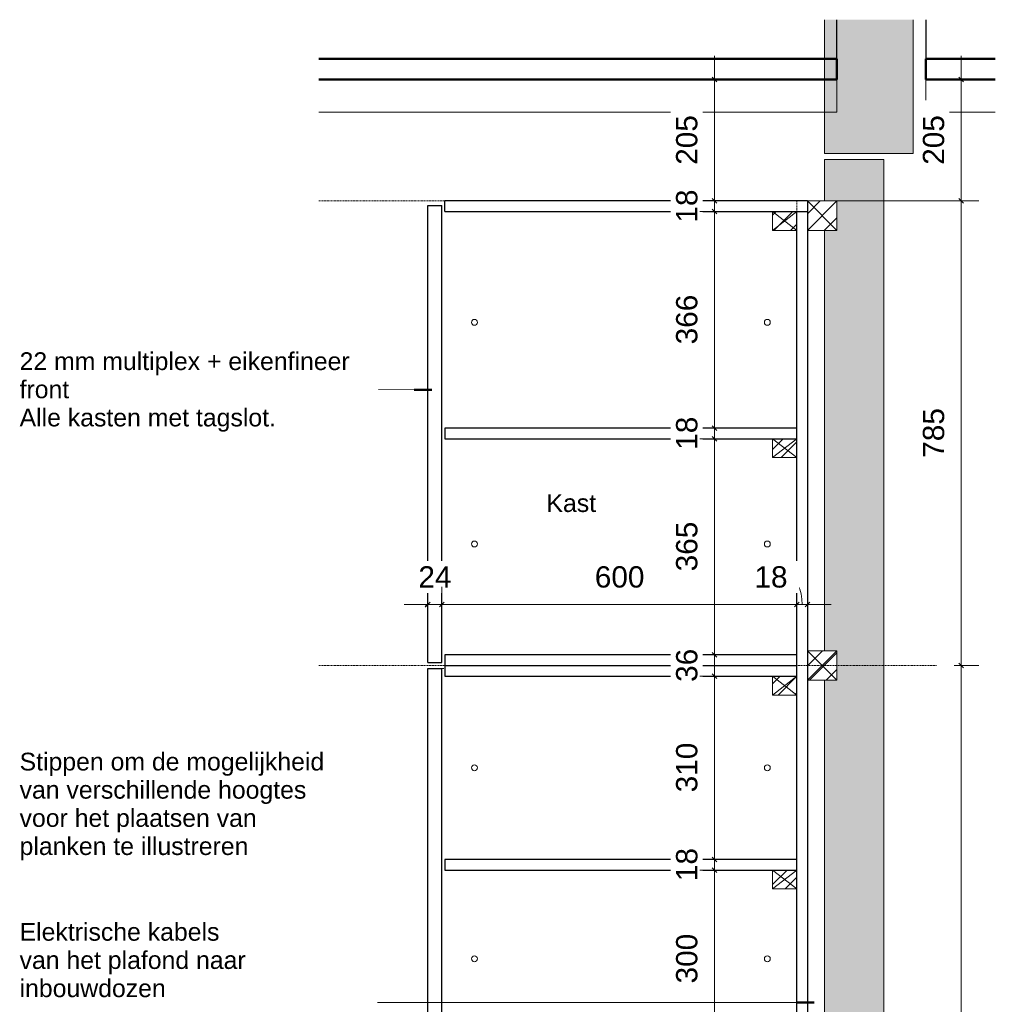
# Model space of a CAD drawing. Header units: millimetres. Extents: x 60977 to 119991, y -9149 to 74784.
# Tile 6 of 18: x 102808 to 104457, y 29678 to 31341. Entities that reach past the tile are written whole.
import ezdxf

# ---------------------------------------------------------------- set-up
doc = ezdxf.new("R2010")
doc.units = ezdxf.units.MM
doc.linetypes.add('Overhead xxSmall', pattern=[2.579688, 1.5875, -0.992188])
for name, color, linetype, lineweight in [('0-3', 90, 'Continuous', 5), ('A----M-', 8, 'Continuous', 5), ('A----M--20', 8, 'Continuous', 5), ('A09-NT--1', 7, 'Continuous', 13), ('A09-NT--2', 130, 'Continuous', 50), ('A23-----2', 135, 'Continuous', 9), ('A23-----3', 250, 'Continuous', 13), ('A29-----3', 254, 'Continuous', 5), ('A29-----4', 250, 'Continuous', 13), ('A35-----1', 90, 'Continuous', 25), ('A35-----2', 130, 'Continuous', 50), ('A35-----3', 250, 'Continuous', 13), ('A99-----1', 1, 'Overhead xxSmall', 13), ('A99-----3', 1, 'Continuous', 13), ('A99-----6', 1, 'Continuous', 25), ('Detail Items', 1, 'Continuous', 5)]:
    doc.layers.add(name, color=color, linetype=linetype, lineweight=lineweight)
doc.styles.add('Arial_1', font='arial.ttf', dxfattribs={"height": 30})
doc.styles.add('Arial_3', font='arial.ttf', dxfattribs={"height": 36})
doc.dimstyles.new('TD_Diagonal_1_8_mm', dxfattribs={"dimscale": 304.8, "dimtxt": 36.729338, "dimasz": 0.026247, "dimexe": 0.098425, "dimexo": 0.098425, "dimgap": 0.059055, "dimtad": 1, "dimdec": 0, "dimzin": 0, "dimdsep": 46, "dimtxsty": 'Arial_3', "dimblk1": 'OBLIQUE', "dimblk2": 'OBLIQUE', "dimsah": 1, "dimcen": 0.09, "dimdle": 0.131234, "dimazin": 2, "dimtfac": 1, "dimtdec": 4, "dimtix": 1, "dimtmove": 0, "dimatfit": 3, "dimfxl": 1, "dimtvp": 1, "dimtfill": 1, "dimtolj": 1, "dimtzin": 0, "dimarcsym": 2})
doc.dimstyles.new('TD_Diagonal_1_8_mm_2', dxfattribs={"dimscale": 304.8, "dimtxt": 36.729338, "dimasz": 0.026247, "dimexe": 0.098425, "dimexo": 0.098425, "dimgap": 0.059055, "dimtad": 1, "dimdec": 0, "dimzin": 0, "dimdsep": 46, "dimtxsty": 'Arial_3', "dimblk1": 'OBLIQUE', "dimblk2": 'OBLIQUE', "dimsah": 1, "dimcen": 0.09, "dimdle": 0.131234, "dimazin": 2, "dimtfac": 1, "dimtdec": 4, "dimtix": 1, "dimtmove": 1, "dimatfit": 3, "dimfxl": 1, "dimtvp": 1, "dimtfill": 1, "dimtolj": 1, "dimtzin": 0, "dimarcsym": 2})
pattern_1 = [(45, (95930.327, 28432.808), (-14.14214, 14.14214), [])]

# ---------------------------------------------------------------- blocks, each defined once
blk = doc.blocks.new('HSR-D_ABT_ARCH_Interieur_rvt-5-Pegasoos Storage - Section')
at = {"layer": 'A23-----2'}
h = blk.add_hatch(dxfattribs=at)
h.set_pattern_fill('FP_16', color=256, style=0, pattern_type=2)
h.set_pattern_definition([(27, (95930.327, 28432.808), (15.113162, 12.189846), [0.67056, -31.929, 0.67056, -17.729, -4]), (27, (95930.327, 28432.808), (15.113162, 12.189846), [-51, 0.67056, -3.329]), (58, (95930.327, 28432.808), (6.676274, 18.23259), [0.67056, -31.729, 0.67056, -32.129, -4]), (58, (95930.327, 28432.808), (6.676274, 18.23259), [-65.2, 0.67056, -3.329]), (81, (95930.327, 28432.808), (-0.978499, 19.391816), [0.67056, -31.329, 0.67056, -17.449, -4]), (81, (95930.327, 28432.808), (-0.978499, 19.391816), [-50.12, 0.67056, -3.329])])
h.paths.add_polyline_path([(96188.9, 27888.2), (96506.5, 27888.2), (96506.5, 27950), (95363.3, 27950), (95363.3, 27888.2)])
at = {"layer": 'A29-----3'}
for points in [[(96317.9, 31115), (96367.9, 31115), (96367.9, 31341.2), (96217.9, 31341.2), (96217.9, 31115)], [(96317.9, 27950), (96317.9, 31105), (96217.9, 31105), (96217.9, 31035), (96238.9, 31035), (96238.9, 30985), (96217.9, 30985), (96217.9, 30275), (96238.9, 30275), (96238.9, 30225), (96217.9, 30225), (96217.9, 28975), (96238.9, 28975), (96238.9, 28925), (96217.9, 28925), (96217.9, 28000), (96238.9, 28000), (96238.9, 27950)]]:
    blk.add_hatch(color=256, dxfattribs=at).paths.add_polyline_path(points)
at = {"layer": 'A23-----3'}
for p, q in [((96188.9, 27950), (95363.3, 27950)), ((96506.5, 27950), (96238.9, 27950))]:
    blk.add_line(p, q, dxfattribs=at)
at = {"layer": 'A29-----4'}
for p, q in [((96217.9, 31341.2), (96217.9, 31115)), ((96367.9, 31115), (96367.9, 31341.2)), ((96217.9, 31115), (96367.9, 31115)), ((96217.9, 31105), (96217.9, 31035)), ((96317.9, 31105), (96217.9, 31105)), ((96317.9, 27950), (96317.9, 31105)), ((96217.9, 30985), (96217.9, 30275)), ((96217.9, 30225), (96217.9, 28975)), ((96217.9, 28925), (96217.9, 28000)), ((96238.9, 27950), (96317.9, 27950))]:
    blk.add_line(p, q, dxfattribs=at)
at = {"layer": 'A35-----1'}
for p, q in [((96238.9, 31275), (96238.9, 31341.2)), ((96388.9, 31341.2), (96388.9, 31275))]:
    blk.add_line(p, q, dxfattribs=at)
at = {"layer": 'A35-----2'}
for p, q in [((96238.9, 31275), (95363.3, 31275)), ((96238.9, 31240), (96238.9, 31275)), ((96388.9, 31275), (96388.9, 31240)), ((96506.5, 31275), (96388.9, 31275)), ((96238.9, 31240), (95363.3, 31240)), ((96506.5, 31240), (96388.9, 31240))]:
    blk.add_line(p, q, dxfattribs=at)
at = {"layer": 'A35-----3'}
for p, q in [((96238.9, 31185), (96238.9, 31240)), ((96388.9, 31240), (96388.9, 31185)), ((95363.3, 31185), (96238.9, 31185)), ((96388.9, 31185), (96506.5, 31185))]:
    blk.add_line(p, q, dxfattribs=at)
blk = doc.blocks.new('Wood stud - Wood stud - 41x32mm-13762742-Pegasoos Storage - Section')
at = {"layer": 'Detail Items'}
h = blk.add_hatch(dxfattribs=at)
h.set_pattern_fill('FP_17', color=256, style=0, pattern_type=2)
h.set_pattern_definition(pattern_1)
h.paths.add_polyline_path([(96171.2, 30200), (96171.2, 30232), (96130.2, 30232), (96130.2, 30200)])
for p, q in [((96130.2, 30232), (96130.2, 30200)), ((96171.2, 30232), (96130.2, 30232)), ((96130.2, 30200), (96171.2, 30232)), ((96130.2, 30232), (96171.2, 30200)), ((96171.2, 30200), (96171.2, 30232)), ((96130.2, 30200), (96171.2, 30200))]:
    blk.add_line(p, q, dxfattribs=at)
blk = doc.blocks.new('Wood stud - Wood stud - 41x32mm-V6-Pegasoos Storage - Section')
at = {"layer": 'Detail Items'}
h = blk.add_hatch(dxfattribs=at)
h.set_pattern_fill('FP_17', color=256, style=0, pattern_type=2)
h.set_pattern_definition(pattern_1)
h.paths.add_polyline_path([(96171.2, 30985), (96171.2, 31017), (96130.2, 31017), (96130.2, 30985)])
for p, q in [((96130.2, 31017), (96130.2, 30985)), ((96171.2, 31017), (96130.2, 31017)), ((96130.2, 30985), (96171.2, 31017)), ((96130.2, 31017), (96171.2, 30985)), ((96171.2, 30985), (96171.2, 31017)), ((96130.2, 30985), (96171.2, 30985))]:
    blk.add_line(p, q, dxfattribs=at)
blk = doc.blocks.new('Wood stud - Wood stud - 41x32mm-V7-Pegasoos Storage - Section')
at = {"layer": 'Detail Items'}
h = blk.add_hatch(dxfattribs=at)
h.set_pattern_fill('FP_17', color=256, style=0, pattern_type=2)
h.set_pattern_definition(pattern_1)
h.paths.add_polyline_path([(96171.2, 29872.4), (96171.2, 29904.4), (96130.2, 29904.4), (96130.2, 29872.4)])
for p, q in [((96130.2, 29904.4), (96130.2, 29872.4)), ((96171.2, 29904.4), (96130.2, 29904.4)), ((96130.2, 29872.4), (96171.2, 29904.4)), ((96130.2, 29904.4), (96171.2, 29872.4)), ((96171.2, 29872.4), (96171.2, 29904.4)), ((96130.2, 29872.4), (96171.2, 29872.4))]:
    blk.add_line(p, q, dxfattribs=at)
blk = doc.blocks.new('Wood stud - Wood stud - 41x32mm-V11-Pegasoos Storage - Section')
at = {"layer": 'Detail Items'}
h = blk.add_hatch(dxfattribs=at)
h.set_pattern_fill('FP_17', color=256, style=0, pattern_type=2)
h.set_pattern_definition(pattern_1)
h.paths.add_polyline_path([(96171.2, 30601.2), (96171.2, 30633.2), (96130.2, 30633.2), (96130.2, 30601.2)])
for p, q in [((96130.2, 30633.2), (96130.2, 30601.2)), ((96171.2, 30633.2), (96130.2, 30633.2)), ((96130.2, 30601.2), (96171.2, 30633.2)), ((96130.2, 30633.2), (96171.2, 30601.2)), ((96171.2, 30601.2), (96171.2, 30633.2)), ((96130.2, 30601.2), (96171.2, 30601.2))]:
    blk.add_line(p, q, dxfattribs=at)
blk = doc.blocks.new('Wood stud - Wood stud - 50x50mm-14414909-Pegasoos Storage - Section')
at = {"layer": 'Detail Items'}
h = blk.add_hatch(dxfattribs=at)
h.set_pattern_fill('FP_17', color=256, style=0, pattern_type=2)
h.set_pattern_definition(pattern_1)
h.paths.add_polyline_path([(96188.9, 30985), (96238.9, 30985), (96238.9, 31035), (96188.9, 31035), (96188.9, 31017)])
for p, q in [((96238.9, 31035), (96188.9, 31035)), ((96188.9, 31035), (96188.9, 30985)), ((96188.9, 31035), (96238.9, 30985)), ((96238.9, 31035), (96188.9, 30985)), ((96238.9, 30985), (96238.9, 31035)), ((96188.9, 30985), (96238.9, 30985))]:
    blk.add_line(p, q, dxfattribs=at)
blk = doc.blocks.new('Wood stud - Wood stud - 50x50mm-V12-Pegasoos Storage - Section')
at = {"layer": 'Detail Items'}
h = blk.add_hatch(dxfattribs=at)
h.set_pattern_fill('FP_17', color=256, style=0, pattern_type=2)
h.set_pattern_definition(pattern_1)
h.paths.add_polyline_path([(96217.9, 30225), (96238.9, 30225), (96238.9, 30275), (96188.9, 30275), (96188.9, 30225)])
for p, q in [((96238.9, 30275), (96188.9, 30275)), ((96188.9, 30275), (96188.9, 30225)), ((96188.9, 30275), (96238.9, 30225)), ((96238.9, 30275), (96188.9, 30225)), ((96238.9, 30225), (96238.9, 30275)), ((96188.9, 30225), (96238.9, 30225))]:
    blk.add_line(p, q, dxfattribs=at)
blk = doc.blocks.new('DIMBLOCK74-Pegasoos Storage - Section')
at = {"layer": 'A----M--20'}
for p, q in [((104399.2, 31280), (104399.2, 31035)), ((104374.9, 31240), (104429.2, 31240)), ((104399.2, 31240), (104374.9, 31240)), ((104169.7, 31035), (104429.2, 31035)), ((104399.2, 31035), (104169.7, 31035))]:
    blk.add_line(p, q, dxfattribs=at)
at = {"layer": 'A----M--20', "lineweight": 35}
for p, q in [((104399.2, 31240), (104395.2, 31244)), ((104399.2, 31240), (104403.2, 31236)), ((104399.2, 31035), (104395.2, 31039)), ((104399.2, 31035), (104403.2, 31031))]:
    blk.add_line(p, q, dxfattribs=at)
at = {"layer": 'A----M--20', "color": 0, "insert": (104334.5, 31096), "char_height": 36, "width": 99.678, "attachment_point": 1, "rotation": 90, "line_spacing_factor": 0.941778, "style": 'Arial_3', "bg_fill": 3, "box_fill_scale": 1.25, "bg_fill_color": 256, "bg_fill_true_color": 13158600, "bg_fill_transparency": 0}
blk.add_mtext('205', dxfattribs=at)
blk = doc.blocks.new('_Oblique')
at = {"color": 0, "linetype": 'ByBlock', "lineweight": -2}
blk.add_line((-0.5, -0.5), (0.5, 0.5), dxfattribs=at)
blk = doc.blocks.new('DIMBLOCK75-Pegasoos Storage - Section')
at = {"layer": 'A----M--20'}
for p, q in [((104169.7, 31035), (104429.2, 31035)), ((104399.2, 31035), (104169.7, 31035)), ((104399.2, 31035), (104399.2, 30250)), ((104387.4, 30250), (104429.2, 30250)), ((104399.2, 30250), (104387.4, 30250))]:
    blk.add_line(p, q, dxfattribs=at)
at = {"layer": 'A----M--20', "lineweight": 35}
for p, q in [((104399.2, 31035), (104395.2, 31039)), ((104399.2, 31035), (104403.2, 31031)), ((104399.2, 30250), (104395.2, 30254)), ((104399.2, 30250), (104403.2, 30246))]:
    blk.add_line(p, q, dxfattribs=at)
at = {"layer": 'A----M--20', "color": 0, "insert": (104334.5, 30601), "char_height": 36, "width": 99.678, "attachment_point": 1, "rotation": 90, "line_spacing_factor": 0.941778, "style": 'Arial_3', "bg_fill": 3, "box_fill_scale": 1.25, "bg_fill_color": 256, "bg_fill_true_color": 13158600, "bg_fill_transparency": 0}
blk.add_mtext('785', dxfattribs=at)
blk = doc.blocks.new('DIMBLOCK76-Pegasoos Storage - Section')
at = {"layer": 'A----M--20'}
for p, q in [((104387.4, 30250), (104429.2, 30250)), ((104399.2, 30250), (104387.4, 30250)), ((104399.2, 30250), (104399.2, 28950)), ((104387.4, 28950), (104429.2, 28950)), ((104399.2, 28950), (104387.4, 28950))]:
    blk.add_line(p, q, dxfattribs=at)
at = {"layer": 'A----M--20', "lineweight": 35}
for p, q in [((104399.2, 30250), (104395.2, 30254)), ((104399.2, 30250), (104403.2, 30246)), ((104399.2, 28950), (104395.2, 28954)), ((104399.2, 28950), (104403.2, 28946))]:
    blk.add_line(p, q, dxfattribs=at)
at = {"layer": 'A----M--20', "color": 0, "insert": (104334.5, 29544.6), "char_height": 36, "width": 132.904, "attachment_point": 1, "rotation": 90, "line_spacing_factor": 0.941778, "style": 'Arial_3', "bg_fill": 3, "box_fill_scale": 1.25, "bg_fill_color": 256, "bg_fill_true_color": 13158600, "bg_fill_transparency": 0}
blk.add_mtext('1300', dxfattribs=at)
blk = doc.blocks.new('DIMBLOCK79-Pegasoos Storage - Section')
at = {"layer": 'A----M--20'}
for p, q in [((103982.2, 31280), (103982.2, 31035)), ((103957.8, 31240), (104012.2, 31240)), ((103982.2, 31240), (103957.8, 31240)), ((103957.8, 31035), (104012.2, 31035)), ((103982.2, 31035), (103957.8, 31035))]:
    blk.add_line(p, q, dxfattribs=at)
at = {"layer": 'A----M--20', "lineweight": 35}
for p, q in [((103982.2, 31240), (103978.2, 31244)), ((103982.2, 31240), (103986.2, 31236)), ((103982.2, 31035), (103978.2, 31039)), ((103982.2, 31035), (103986.2, 31031))]:
    blk.add_line(p, q, dxfattribs=at)
at = {"layer": 'A----M--20', "color": 0, "insert": (103917.4, 31096), "char_height": 36, "width": 99.678, "attachment_point": 1, "rotation": 90, "line_spacing_factor": 0.941778, "style": 'Arial_3', "bg_fill": 3, "box_fill_scale": 1.25, "bg_fill_color": 256, "bg_fill_true_color": 13158600, "bg_fill_transparency": 0}
blk.add_mtext('205', dxfattribs=at)
blk = doc.blocks.new('DIMBLOCK80-Pegasoos Storage - Section')
at = {"layer": 'A----M--20'}
for p, q in [((103957.8, 31035), (104012.2, 31035)), ((103982.2, 31035), (103957.8, 31035)), ((103982.2, 31035), (103982.2, 31017)), ((103957.8, 31017), (104012.2, 31017)), ((103982.2, 31017), (103957.8, 31017))]:
    blk.add_line(p, q, dxfattribs=at)
at = {"layer": 'A----M--20', "lineweight": 35}
for p, q in [((103982.2, 31035), (103978.2, 31039)), ((103982.2, 31035), (103986.2, 31031)), ((103982.2, 31017), (103978.2, 31021)), ((103982.2, 31017), (103986.2, 31013))]:
    blk.add_line(p, q, dxfattribs=at)
at = {"layer": 'A----M--20', "color": 0, "insert": (103917.4, 30998.3), "char_height": 36, "width": 66.452, "attachment_point": 1, "rotation": 90, "line_spacing_factor": 0.941778, "style": 'Arial_3', "bg_fill": 3, "box_fill_scale": 1.25, "bg_fill_color": 256, "bg_fill_true_color": 13158600, "bg_fill_transparency": 0}
blk.add_mtext('18', dxfattribs=at)
blk = doc.blocks.new('DIMBLOCK81-Pegasoos Storage - Section')
at = {"layer": 'A----M--20'}
for p, q in [((103957.8, 31017), (104012.2, 31017)), ((103982.2, 31017), (103957.8, 31017)), ((103982.2, 31017), (103982.2, 30651.2)), ((103957.8, 30651.2), (104012.2, 30651.2)), ((103982.2, 30651.2), (103957.8, 30651.2))]:
    blk.add_line(p, q, dxfattribs=at)
at = {"layer": 'A----M--20', "lineweight": 35}
for p, q in [((103982.2, 31017), (103978.2, 31021)), ((103982.2, 31017), (103986.2, 31013)), ((103982.2, 30651.2), (103978.2, 30655.2)), ((103982.2, 30651.2), (103986.2, 30647.2))]:
    blk.add_line(p, q, dxfattribs=at)
at = {"layer": 'A----M--20', "color": 0, "insert": (103917.4, 30792.6), "char_height": 36, "width": 99.678, "attachment_point": 1, "rotation": 90, "line_spacing_factor": 0.941778, "style": 'Arial_3', "bg_fill": 3, "box_fill_scale": 1.25, "bg_fill_color": 256, "bg_fill_true_color": 13158600, "bg_fill_transparency": 0}
blk.add_mtext('366', dxfattribs=at)
blk = doc.blocks.new('DIMBLOCK82-Pegasoos Storage - Section')
at = {"layer": 'A----M--20'}
for p, q in [((103957.8, 30651.2), (104012.2, 30651.2)), ((103982.2, 30651.2), (103957.8, 30651.2)), ((103982.2, 30651.2), (103982.2, 30633.2)), ((103957.8, 30633.2), (104012.2, 30633.2)), ((103982.2, 30633.2), (103957.8, 30633.2))]:
    blk.add_line(p, q, dxfattribs=at)
at = {"layer": 'A----M--20', "lineweight": 35}
for p, q in [((103982.2, 30651.2), (103978.2, 30655.2)), ((103982.2, 30651.2), (103986.2, 30647.2)), ((103982.2, 30633.2), (103978.2, 30637.2)), ((103982.2, 30633.2), (103986.2, 30629.2))]:
    blk.add_line(p, q, dxfattribs=at)
at = {"layer": 'A----M--20', "color": 0, "insert": (103917.4, 30614.5), "char_height": 36, "width": 66.452, "attachment_point": 1, "rotation": 90, "line_spacing_factor": 0.941778, "style": 'Arial_3', "bg_fill": 3, "box_fill_scale": 1.25, "bg_fill_color": 256, "bg_fill_true_color": 13158600, "bg_fill_transparency": 0}
blk.add_mtext('18', dxfattribs=at)
blk = doc.blocks.new('DIMBLOCK83-Pegasoos Storage - Section')
at = {"layer": 'A----M--20'}
for p, q in [((103957.8, 30633.2), (104012.2, 30633.2)), ((103982.2, 30633.2), (103957.8, 30633.2)), ((103982.2, 30633.2), (103982.2, 30268)), ((103957.8, 30268), (104012.2, 30268)), ((103982.2, 30268), (103957.8, 30268))]:
    blk.add_line(p, q, dxfattribs=at)
at = {"layer": 'A----M--20', "lineweight": 35}
for p, q in [((103982.2, 30633.2), (103978.2, 30637.2)), ((103982.2, 30633.2), (103986.2, 30629.2)), ((103982.2, 30268), (103978.2, 30272)), ((103982.2, 30268), (103986.2, 30264))]:
    blk.add_line(p, q, dxfattribs=at)
at = {"layer": 'A----M--20', "color": 0, "insert": (103917.4, 30409.1), "char_height": 36, "width": 99.678, "attachment_point": 1, "rotation": 90, "line_spacing_factor": 0.941778, "style": 'Arial_3', "bg_fill": 3, "box_fill_scale": 1.25, "bg_fill_color": 256, "bg_fill_true_color": 13158600, "bg_fill_transparency": 0}
blk.add_mtext('365', dxfattribs=at)
blk = doc.blocks.new('DIMBLOCK84-Pegasoos Storage - Section')
at = {"layer": 'A----M--20'}
for p, q in [((103957.8, 30268), (104012.2, 30268)), ((103982.2, 30268), (103957.8, 30268)), ((103982.2, 30268), (103982.2, 30232)), ((103957.8, 30232), (104012.2, 30232)), ((103982.2, 30232), (103957.8, 30232))]:
    blk.add_line(p, q, dxfattribs=at)
at = {"layer": 'A----M--20', "lineweight": 35}
for p, q in [((103982.2, 30268), (103978.2, 30272)), ((103982.2, 30268), (103986.2, 30264)), ((103982.2, 30232), (103978.2, 30236)), ((103982.2, 30232), (103986.2, 30228))]:
    blk.add_line(p, q, dxfattribs=at)
at = {"layer": 'A----M--20', "color": 0, "insert": (103917.4, 30222.3), "char_height": 36, "width": 66.452, "attachment_point": 1, "rotation": 90, "line_spacing_factor": 0.941778, "style": 'Arial_3', "bg_fill": 3, "box_fill_scale": 1.25, "bg_fill_color": 256, "bg_fill_true_color": 13158600, "bg_fill_transparency": 0}
blk.add_mtext('36', dxfattribs=at)
blk = doc.blocks.new('DIMBLOCK85-Pegasoos Storage - Section')
at = {"layer": 'A----M--20'}
for p, q in [((103957.8, 30232), (104012.2, 30232)), ((103982.2, 30232), (103957.8, 30232)), ((103982.2, 30232), (103982.2, 29922.4)), ((103957.8, 29922.4), (104012.2, 29922.4)), ((103982.2, 29922.4), (103957.8, 29922.4))]:
    blk.add_line(p, q, dxfattribs=at)
at = {"layer": 'A----M--20', "lineweight": 35}
for p, q in [((103982.2, 30232), (103978.2, 30236)), ((103982.2, 30232), (103986.2, 30228)), ((103982.2, 29922.4), (103978.2, 29926.4)), ((103982.2, 29922.4), (103986.2, 29918.4))]:
    blk.add_line(p, q, dxfattribs=at)
at = {"layer": 'A----M--20', "color": 0, "insert": (103917.4, 30035.7), "char_height": 36, "width": 99.678, "attachment_point": 1, "rotation": 90, "line_spacing_factor": 0.941778, "style": 'Arial_3', "bg_fill": 3, "box_fill_scale": 1.25, "bg_fill_color": 256, "bg_fill_true_color": 13158600, "bg_fill_transparency": 0}
blk.add_mtext('310', dxfattribs=at)
blk = doc.blocks.new('DIMBLOCK86-Pegasoos Storage - Section')
at = {"layer": 'A----M--20'}
for p, q in [((103957.8, 29922.4), (104012.2, 29922.4)), ((103982.2, 29922.4), (103957.8, 29922.4)), ((103982.2, 29922.4), (103982.2, 29904.4)), ((103957.8, 29904.4), (104012.2, 29904.4)), ((103982.2, 29904.4), (103957.8, 29904.4))]:
    blk.add_line(p, q, dxfattribs=at)
at = {"layer": 'A----M--20', "lineweight": 35}
for p, q in [((103982.2, 29922.4), (103978.2, 29926.4)), ((103982.2, 29922.4), (103986.2, 29918.4)), ((103982.2, 29904.4), (103978.2, 29908.4)), ((103982.2, 29904.4), (103986.2, 29900.4))]:
    blk.add_line(p, q, dxfattribs=at)
at = {"layer": 'A----M--20', "color": 0, "insert": (103917.4, 29885.7), "char_height": 36, "width": 66.452, "attachment_point": 1, "rotation": 90, "line_spacing_factor": 0.941778, "style": 'Arial_3', "bg_fill": 3, "box_fill_scale": 1.25, "bg_fill_color": 256, "bg_fill_true_color": 13158600, "bg_fill_transparency": 0}
blk.add_mtext('18', dxfattribs=at)
blk = doc.blocks.new('DIMBLOCK87-Pegasoos Storage - Section')
at = {"layer": 'A----M--20'}
for p, q in [((103957.8, 29904.4), (104012.2, 29904.4)), ((103982.2, 29904.4), (103957.8, 29904.4)), ((103982.2, 29904.4), (103982.2, 29604.3)), ((103957.8, 29604.3), (104012.2, 29604.3)), ((103982.2, 29604.3), (103957.8, 29604.3))]:
    blk.add_line(p, q, dxfattribs=at)
at = {"layer": 'A----M--20', "lineweight": 35}
for p, q in [((103982.2, 29904.4), (103978.2, 29908.4)), ((103982.2, 29904.4), (103986.2, 29900.4)), ((103982.2, 29604.3), (103978.2, 29608.3)), ((103982.2, 29604.3), (103986.2, 29600.3))]:
    blk.add_line(p, q, dxfattribs=at)
at = {"layer": 'A----M--20', "color": 0, "insert": (103917.4, 29712.8), "char_height": 36, "width": 99.678, "attachment_point": 1, "rotation": 90, "line_spacing_factor": 0.941778, "style": 'Arial_3', "bg_fill": 3, "box_fill_scale": 1.25, "bg_fill_color": 256, "bg_fill_true_color": 13158600, "bg_fill_transparency": 0}
blk.add_mtext('300', dxfattribs=at)
blk = doc.blocks.new('DIMBLOCK99-Pegasoos Storage - Section')
at = {"layer": 'A----M--20'}
for p, q in [((103497.7, 30328.6), (103497.7, 30383)), ((103521.7, 30328.6), (103521.7, 30383)), ((103457.7, 30353), (103521.7, 30353)), ((103497.7, 30353), (103497.7, 30328.6)), ((103521.7, 30353), (103521.7, 30328.6))]:
    blk.add_line(p, q, dxfattribs=at)
at = {"layer": 'A----M--20', "lineweight": 35}
for p, q in [((103497.7, 30353), (103493.7, 30349)), ((103497.7, 30353), (103501.7, 30357)), ((103521.7, 30353), (103517.7, 30349)), ((103521.7, 30353), (103525.7, 30357))]:
    blk.add_line(p, q, dxfattribs=at)
at = {"layer": 'A----M--20', "color": 0, "insert": (103482, 30417.7), "char_height": 36, "width": 66.452, "attachment_point": 1, "line_spacing_factor": 0.941778, "style": 'Arial_3', "bg_fill": 3, "box_fill_scale": 1.25, "bg_fill_color": 256, "bg_fill_true_color": 13158600, "bg_fill_transparency": 0}
blk.add_mtext('24', dxfattribs=at)
blk = doc.blocks.new('DIMBLOCK100-Pegasoos Storage - Section')
at = {"layer": 'A----M--20'}
for p, q in [((103521.7, 30328.6), (103521.7, 30383)), ((104121.7, 30328.6), (104121.7, 30383)), ((103521.7, 30353), (104121.7, 30353)), ((103521.7, 30353), (103521.7, 30328.6)), ((104121.7, 30353), (104121.7, 30328.6))]:
    blk.add_line(p, q, dxfattribs=at)
at = {"layer": 'A----M--20', "lineweight": 35}
for p, q in [((103521.7, 30353), (103517.7, 30349)), ((103521.7, 30353), (103525.7, 30357)), ((104121.7, 30353), (104117.7, 30349)), ((104121.7, 30353), (104125.7, 30357))]:
    blk.add_line(p, q, dxfattribs=at)
at = {"layer": 'A----M--20', "color": 0, "insert": (103780.1, 30417.7), "char_height": 36, "width": 99.678, "attachment_point": 1, "line_spacing_factor": 0.941778, "style": 'Arial_3', "bg_fill": 3, "box_fill_scale": 1.25, "bg_fill_color": 256, "bg_fill_true_color": 13158600, "bg_fill_transparency": 0}
blk.add_mtext('600', dxfattribs=at)
blk = doc.blocks.new('DIMBLOCK101-Pegasoos Storage - Section')
at = {"layer": 'A----M--20'}
for p, q in [((104121.7, 30328.6), (104121.7, 30383)), ((104139.7, 30328.6), (104139.7, 30383)), ((104121.7, 30353), (104179.7, 30353)), ((104121.7, 30353), (104121.7, 30328.6)), ((104139.7, 30353), (104139.7, 30328.6))]:
    blk.add_line(p, q, dxfattribs=at)
at = {"layer": 'A----M--20', "lineweight": 35}
for p, q in [((104121.7, 30353), (104117.7, 30349)), ((104121.7, 30353), (104125.7, 30357)), ((104139.7, 30353), (104135.7, 30349)), ((104139.7, 30353), (104143.7, 30357))]:
    blk.add_line(p, q, dxfattribs=at)
at = {"layer": 'A----M--20'}
blk.add_ellipse((104105.3, 30353), major_axis=(0, 46.3), ratio=0.548571, start_param=4.712389, end_param=6.283185, dxfattribs=at)
at = {"layer": 'A----M--20', "color": 0, "insert": (104049.9, 30417.7), "char_height": 36, "width": 66.452, "attachment_point": 1, "line_spacing_factor": 0.941778, "style": 'Arial_3', "bg_fill": 3, "box_fill_scale": 1.25, "bg_fill_color": 256, "bg_fill_true_color": 13158600, "bg_fill_transparency": 0}
blk.add_mtext('18', dxfattribs=at)

msp = doc.modelspace()

# ---------------------------------------------------------------- linework, layer by layer
at = {"layer": 'A09-NT--1'}
for p, q in [((103504.8, 30715.7), (103414.7, 30716.1)), ((104150.8, 29680.4), (103412.7, 29680.4))]:
    msp.add_line(p, q, dxfattribs=at)
at = {"layer": 'A09-NT--2'}
for p, q in [((103504.8, 30715.7), (103474.8, 30715.8)), ((104150.8, 29680.4), (104120.8, 29680.4))]:
    msp.add_line(p, q, dxfattribs=at)
at = {"layer": 'A99-----1'}
for p, q in [((103313.7, 31035), (104189.7, 31035)), ((103313.7, 31035), (104357.4, 31035)), ((104121.7, 27950), (104121.7, 31035)), ((104139.7, 27950), (104139.7, 31035)), ((103313.7, 30250), (104357.4, 30250)), ((103497.7, 30245), (103526.7, 30245))]:
    msp.add_line(p, q, dxfattribs=at)
at = {"layer": 'A99-----3'}
for centre in [(103576.7, 30829.8), (104071.7, 30829.8), (103576.7, 30455.3), (104071.7, 30455.3), (103576.7, 30077.2), (104071.7, 30077.2), (103576.7, 29754.4), (104071.7, 29754.4)]:
    msp.add_circle(centre, 5, dxfattribs=at)
at = {"layer": 'A99-----6'}
for p, q in [((103526.7, 31017), (103526.7, 31035)), ((104139.7, 31035), (103526.7, 31035)), ((104139.7, 31035), (104139.7, 31017)), ((103497.7, 31027), (103521.7, 31027)), ((103497.7, 30255), (103497.7, 31027)), ((103521.7, 30255), (103521.7, 31027)), ((103526.7, 31017), (104139.7, 31017)), ((104121.7, 27950), (104121.7, 31017)), ((104139.7, 31017), (104139.7, 27950)), ((104121.7, 30651.2), (103526.7, 30651.2)), ((103526.7, 30651.2), (103526.7, 30633.2)), ((103526.7, 30633.2), (104121.7, 30633.2)), ((104121.7, 30268), (103526.7, 30268)), ((103526.7, 30268), (103526.7, 30232)), ((103497.7, 30255), (103521.7, 30255)), ((103526.7, 30250), (104121.7, 30250)), ((103497.7, 30245), (103521.7, 30245)), ((103497.7, 28955), (103497.7, 30245)), ((103521.7, 28955), (103521.7, 30245)), ((103526.7, 30232), (104121.7, 30232)), ((104121.7, 29922.4), (103526.7, 29922.4)), ((103526.7, 29922.4), (103526.7, 29904.4)), ((103526.7, 29904.4), (104121.7, 29904.4))]:
    msp.add_line(p, q, dxfattribs=at)

# ---------------------------------------------------------------- block references
at = {"layer": '0-3'}
msp.add_blockref('HSR-D_ABT_ARCH_Interieur_rvt-5-Pegasoos Storage - Section', (7950.4, 0), dxfattribs=at)
at = {"layer": 'Detail Items'}
for name in ['Wood stud - Wood stud - 50x50mm-14414909-Pegasoos Storage - Section', 'Wood stud - Wood stud - 41x32mm-V6-Pegasoos Storage - Section', 'Wood stud - Wood stud - 41x32mm-V11-Pegasoos Storage - Section', 'Wood stud - Wood stud - 50x50mm-V12-Pegasoos Storage - Section', 'Wood stud - Wood stud - 41x32mm-13762742-Pegasoos Storage - Section', 'Wood stud - Wood stud - 41x32mm-V7-Pegasoos Storage - Section']:
    msp.add_blockref(name, (7950.4, 0), dxfattribs=at)

# ---------------------------------------------------------------- texts
at = {"layer": 'A09-NT--1', "char_height": 30, "attachment_point": 1, "style": 'Arial_1', "bg_fill": 3, "box_fill_scale": 1.25, "bg_fill_color": 256, "bg_fill_true_color": 13158600, "bg_fill_transparency": 0}
for s, insert, width in [('Alle kasten met tagslot.', (102808, 30684), 522.7), ('Elektrische kabels', (102808, 29815), 407.257), ('van het plafond naar ', (102808, 29767.3), 474.599)]:
    msp.add_mtext(s, dxfattribs=dict(at, insert=insert, width=width))

# ---------------------------------------------------------------- next in the draw order: texts
for s, insert, width in [('22 mm multiplex + eikenfineer', (102808, 30779.2), 678.228), ('Kast', (103698.4, 30539.4), 101.013), ('Stippen om de mogelijkheid ', (102808, 30102.6), 631.73), ('inbouwdozen', (102808, 29719.7), 295.021)]:
    msp.add_mtext(s, dxfattribs=dict(at, insert=insert, width=width))

# ---------------------------------------------------------------- next in the draw order: dimensions: what is measured, and where the dimension line sits
at = {"layer": 'A----M-'}
for base, p1, p2, override, picture, middle in [((103982.2, 31035), (103987.8, 31240), (103987.8, 31035), {"dimpost": '<>', "dimfxl": 205}, 'DIMBLOCK79-Pegasoos Storage - Section', (103945.8, 31137.5)), ((104399.2, 31035), (104404.9, 31240), (104139.7, 31035), {"dimpost": '<>', "dimfxl": 335.202131}, 'DIMBLOCK74-Pegasoos Storage - Section', (104362.8, 31137.5))]:
    dim = msp.add_linear_dim(base=base, p1=p1, p2=p2, angle=90, dimstyle='TD_Diagonal_1_8_mm', override=override, dxfattribs=at)
    dim.commit()
    dim.dimension.update_dxf_attribs({"geometry": picture, "text_midpoint": middle})
dim = msp.add_linear_dim(base=(103521.7, 30353), p1=(103497.7, 30358.6), p2=(103521.7, 30358.6), dimstyle='TD_Diagonal_1_8_mm', override={"dimpost": '<>', "dimfxl": 24}, dxfattribs=at)
dim.commit()
dim.dimension.update_dxf_attribs({"geometry": 'DIMBLOCK99-Pegasoos Storage - Section', "text_midpoint": (103509.7, 30389.1)})

# ---------------------------------------------------------------- next in the draw order: texts
at = {"layer": 'A09-NT--1', "char_height": 30, "attachment_point": 1, "style": 'Arial_1', "bg_fill": 3, "box_fill_scale": 1.25, "bg_fill_color": 256, "bg_fill_true_color": 13158600, "bg_fill_transparency": 0}
for s, insert, width in [('front', (102808, 30731.6), 104.219), ('van verschillende hoogtes ', (102808, 30055), 594.852)]:
    msp.add_mtext(s, dxfattribs=dict(at, insert=insert, width=width))

# ---------------------------------------------------------------- next in the draw order: dimensions: what is measured, and where the dimension line sits
at = {"layer": 'A----M-'}
for base, p1, p2, override, picture, middle in [((103982.2, 31017), (103987.8, 31035), (103987.8, 31017), {"dimpost": '<>', "dimfxl": 18}, 'DIMBLOCK80-Pegasoos Storage - Section', (103945.8, 31026)), ((104399.2, 30250), (104139.7, 31035), (104357.4, 30250), {"dimpost": '<>', "dimfxl": 814.631893}, 'DIMBLOCK75-Pegasoos Storage - Section', (104362.8, 30642.5))]:
    dim = msp.add_linear_dim(base=base, p1=p1, p2=p2, angle=90, dimstyle='TD_Diagonal_1_8_mm', override=override, dxfattribs=at)
    dim.commit()
    dim.dimension.update_dxf_attribs({"geometry": picture, "text_midpoint": middle})

# ---------------------------------------------------------------- next in the draw order: texts
at = {"layer": 'A09-NT--1', "insert": (102808, 30007.4), "char_height": 30, "width": 493.839, "attachment_point": 1, "style": 'Arial_1', "bg_fill": 3, "box_fill_scale": 1.25, "bg_fill_color": 256, "bg_fill_true_color": 13158600, "bg_fill_transparency": 0}
msp.add_mtext('voor het plaatsen van ', dxfattribs=at)

# ---------------------------------------------------------------- next in the draw order: dimensions: what is measured, and where the dimension line sits
at = {"layer": 'A----M-'}
for base, p1, p2, override, picture, middle in [((103982.2, 30651.2), (103987.8, 31017), (103987.8, 30651.2), {"dimpost": '<>', "dimfxl": 365.819871}, 'DIMBLOCK81-Pegasoos Storage - Section', (103945.8, 30834.1)), ((104399.2, 28950), (104357.4, 30250), (104357.4, 28950), {"dimpost": '<>', "dimfxl": 1300}, 'DIMBLOCK76-Pegasoos Storage - Section', (104362.8, 29600))]:
    dim = msp.add_linear_dim(base=base, p1=p1, p2=p2, angle=90, dimstyle='TD_Diagonal_1_8_mm', override=override, dxfattribs=at)
    dim.commit()
    dim.dimension.update_dxf_attribs({"geometry": picture, "text_midpoint": middle})

# ---------------------------------------------------------------- next in the draw order: texts
at = {"layer": 'A09-NT--1', "insert": (102808, 29959.8), "char_height": 30, "width": 468.185, "attachment_point": 1, "style": 'Arial_1', "bg_fill": 3, "box_fill_scale": 1.25, "bg_fill_color": 256, "bg_fill_true_color": 13158600, "bg_fill_transparency": 0}
msp.add_mtext('planken te illustreren', dxfattribs=at)

# ---------------------------------------------------------------- next in the draw order: dimensions: what is measured, and where the dimension line sits
at = {"layer": 'A----M-'}
dim = msp.add_linear_dim(base=(103982.2, 30633.2), p1=(103987.8, 30651.2), p2=(103987.8, 30633.2), angle=90, dimstyle='TD_Diagonal_1_8_mm', override={"dimpost": '<>', "dimfxl": 18}, dxfattribs=at)
dim.commit()
dim.dimension.update_dxf_attribs({"geometry": 'DIMBLOCK82-Pegasoos Storage - Section', "text_midpoint": (103945.8, 30642.2)})

# ---------------------------------------------------------------- next in the draw order: dimensions: what is measured, and where the dimension line sits
dim = msp.add_linear_dim(base=(103982.2, 30268), p1=(103987.8, 30633.2), p2=(103987.8, 30268), angle=90, dimstyle='TD_Diagonal_1_8_mm', override={"dimpost": '<>', "dimfxl": 365.180129}, dxfattribs=at)
dim.commit()
dim.dimension.update_dxf_attribs({"geometry": 'DIMBLOCK83-Pegasoos Storage - Section', "text_midpoint": (103945.8, 30450.6)})

# ---------------------------------------------------------------- next in the draw order: dimensions: what is measured, and where the dimension line sits
dim = msp.add_linear_dim(base=(104121.7, 30353), p1=(103521.7, 30358.6), p2=(104121.7, 30358.6), dimstyle='TD_Diagonal_1_8_mm', override={"dimpost": '<>', "dimfxl": 600}, dxfattribs=at)
dim.commit()
dim.dimension.update_dxf_attribs({"geometry": 'DIMBLOCK100-Pegasoos Storage - Section', "text_midpoint": (103821.7, 30389.4)})
dim = msp.add_linear_dim(base=(103982.2, 30232), p1=(103987.8, 30268), p2=(103987.8, 30232), angle=90, dimstyle='TD_Diagonal_1_8_mm', override={"dimpost": '<>', "dimfxl": 36}, dxfattribs=at)
dim.commit()
dim.dimension.update_dxf_attribs({"geometry": 'DIMBLOCK84-Pegasoos Storage - Section', "text_midpoint": (103945.8, 30250)})

# ---------------------------------------------------------------- next in the draw order: dimensions: what is measured, and where the dimension line sits
dim = msp.add_linear_dim(base=(104139.7, 30353), p1=(104121.7, 30358.6), p2=(104139.7, 30358.6), dimstyle='TD_Diagonal_1_8_mm_2', override={"dimpost": '<>', "dimfxl": 18}, dxfattribs=at)
dim.commit()
dim.dimension.update_dxf_attribs({"geometry": 'DIMBLOCK101-Pegasoos Storage - Section', "text_midpoint": (104083.1, 30393.7), "dimtype": 160})
dim = msp.add_linear_dim(base=(103982.2, 29922.4), p1=(103987.8, 30232), p2=(103987.8, 29922.4), angle=90, dimstyle='TD_Diagonal_1_8_mm', override={"dimpost": '<>', "dimfxl": 309.569871}, dxfattribs=at)
dim.commit()
dim.dimension.update_dxf_attribs({"geometry": 'DIMBLOCK85-Pegasoos Storage - Section', "text_midpoint": (103945.8, 30077.2)})

# ---------------------------------------------------------------- next in the draw order: dimensions: what is measured, and where the dimension line sits
dim = msp.add_linear_dim(base=(103982.2, 29904.4), p1=(103987.8, 29922.4), p2=(103987.8, 29904.4), angle=90, dimstyle='TD_Diagonal_1_8_mm', override={"dimpost": '<>', "dimfxl": 18}, dxfattribs=at)
dim.commit()
dim.dimension.update_dxf_attribs({"geometry": 'DIMBLOCK86-Pegasoos Storage - Section', "text_midpoint": (103945.8, 29913.4)})

# ---------------------------------------------------------------- next in the draw order: dimensions: what is measured, and where the dimension line sits
dim = msp.add_linear_dim(base=(103982.2, 29604.3), p1=(103987.8, 29904.4), p2=(103987.8, 29604.3), angle=90, dimstyle='TD_Diagonal_1_8_mm', override={"dimpost": '<>', "dimfxl": 300.143376}, dxfattribs=at)
dim.commit()
dim.dimension.update_dxf_attribs({"geometry": 'DIMBLOCK87-Pegasoos Storage - Section', "text_midpoint": (103945.8, 29754.4)})

doc.saveas('drawing.dxf')
